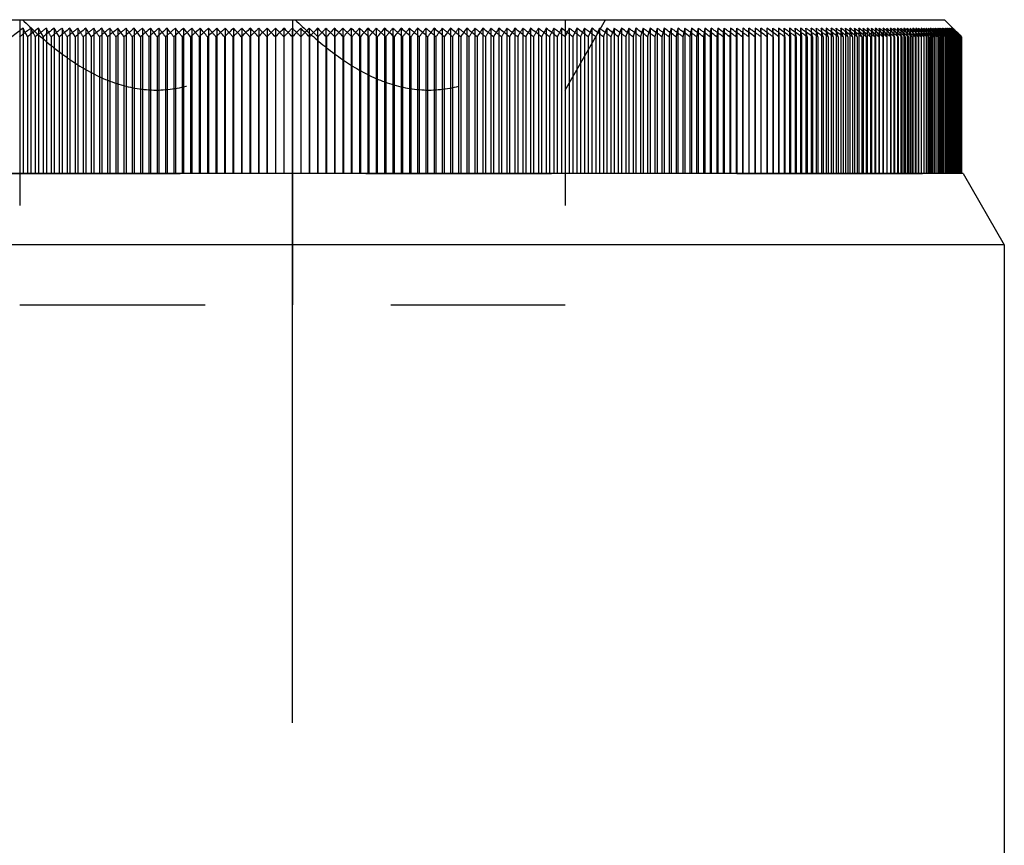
# Model space of a CAD drawing. Header units: millimetres. Extents: x 401 to 599, y 354 to 646.
# Tile 6 of 6: x 517 to 552, y 555 to 584. Entities that reach past the tile are written whole.
import ezdxf

# ---------------------------------------------------------------- set-up
doc = ezdxf.new("R2010")
doc.units = ezdxf.units.MM
doc.header["$LTSCALE"] = 65.185185
doc.linetypes.add('CENTER', pattern=[0.6, 0.375, -0.075, 0.075, -0.075])
doc.linetypes.add('HIDDEN', pattern=[0.2, 0.1, -0.1])
for name, color, linetype in [('FASEN', 7, 'CONTINUOUS'), ('FLAECHEN', 7, 'CONTINUOUS'), ('KONST.EL_MIT_GEO', 7, 'CONTINUOUS')]:
    doc.layers.add(name, color=color, linetype=linetype)

msp = doc.modelspace()

# ---------------------------------------------------------------- linework, layer by layer
at = {"layer": 'FASEN', "color": 7, "linetype": 'Continuous'}
for p, q in [((550.557, 579), (503.443, 579)), ((550.557, 579), (552, 576.5)), ((552, 576.5), (502, 576.5))]:
    msp.add_line(p, q, dxfattribs=at)
at = {"layer": 'FLAECHEN', "color": 2, "linetype": 'CENTER'}
msp.add_line((527, 481.5), (527, 584), dxfattribs=at)
at = {"layer": 'FLAECHEN', "color": 7, "linetype": 'Continuous'}
msp.add_line((552, 576.5), (552, 527.072), dxfattribs=at)
at = {"layer": 'KONST.EL_MIT_GEO', "color": 7, "linetype": 'Continuous'}
for p, q in [((504.1, 584.4), (549.9, 584.4)), ((549.9, 584.4), (550.192, 584.108)), ((517.547, 584.102), (517.547, 579)), ((518.088, 584.102), (518.088, 579)), ((518.636, 584.102), (518.636, 579)), ((519.189, 584.102), (519.189, 579)), ((519.747, 584.102), (519.747, 579)), ((520.31, 584.102), (520.31, 579)), ((520.877, 584.102), (520.877, 579)), ((521.448, 584.102), (521.448, 579)), ((522.023, 584.102), (522.023, 579)), ((522.601, 584.102), (522.601, 579)), ((523.182, 584.102), (523.182, 579)), ((523.765, 584.102), (523.765, 579)), ((524.35, 584.102), (524.35, 579)), ((524.937, 584.102), (524.937, 579)), ((525.526, 584.102), (525.526, 579)), ((526.115, 584.102), (526.115, 579)), ((526.705, 584.102), (526.705, 579)), ((527.295, 584.102), (527.295, 579)), ((527.885, 584.102), (527.885, 579)), ((528.474, 584.102), (528.474, 579)), ((529.063, 584.102), (529.063, 579)), ((529.65, 584.102), (529.65, 579)), ((530.235, 584.102), (530.235, 579)), ((530.818, 584.102), (530.818, 579)), ((531.399, 584.102), (531.399, 579)), ((531.977, 584.102), (531.977, 579)), ((532.552, 584.102), (532.552, 579)), ((533.123, 584.102), (533.123, 579)), ((533.69, 584.102), (533.69, 579)), ((534.253, 584.102), (534.253, 579)), ((534.811, 584.102), (534.811, 579)), ((535.364, 584.102), (535.364, 579)), ((535.912, 584.102), (535.912, 579)), ((536.453, 584.102), (536.453, 579)), ((536.989, 584.102), (536.989, 579)), ((537.519, 584.102), (537.519, 579)), ((538.041, 584.102), (538.041, 579)), ((538.556, 584.102), (538.556, 579)), ((539.064, 584.102), (539.064, 579)), ((539.564, 584.102), (539.564, 579)), ((540.056, 584.102), (540.056, 579)), ((540.54, 584.102), (540.54, 579)), ((541.015, 584.102), (541.015, 579)), ((541.48, 584.102), (541.433, 583.801)), ((541.48, 584.102), (541.48, 579)), ((541.937, 584.102), (541.9, 583.801)), ((541.937, 584.102), (541.937, 579)), ((542.383, 584.102), (542.358, 583.801)), ((542.383, 584.102), (542.383, 579)), ((542.82, 584.102), (542.805, 583.801)), ((542.82, 584.102), (542.82, 579)), ((543.246, 584.102), (543.242, 583.801)), ((543.246, 584.102), (543.246, 579)), ((543.662, 584.102), (543.669, 583.801)), ((544.067, 584.102), (544.085, 583.801)), ((544.461, 584.102), (544.49, 583.801)), ((544.844, 584.102), (544.883, 583.801)), ((548.474, 584.102), (548.529, 584.002)), ((548.529, 584.002), (548.583, 583.902)), ((548.691, 584.102), (548.748, 584.002)), ((548.804, 584.014), (548.691, 584.102)), ((548.748, 584.002), (548.806, 583.902)), ((548.893, 584.102), (548.954, 584.002)), ((549.019, 584.003), (548.893, 584.102)), ((548.954, 584.002), (549.015, 583.902)), ((549.081, 584.102), (549.145, 584.002)), ((549.206, 584.003), (549.081, 584.102)), ((549.145, 584.002), (549.209, 583.902)), ((549.255, 584.102), (549.322, 584.002)), ((549.378, 584.003), (549.255, 584.102)), ((549.322, 584.002), (549.389, 583.902)), ((549.414, 584.102), (549.484, 584.002)), ((549.535, 584.003), (549.414, 584.102)), ((549.559, 584.102), (549.632, 584.002)), ((549.678, 584.003), (549.559, 584.102)), ((549.689, 584.102), (549.766, 584.002)), ((549.807, 584.003), (549.689, 584.102)), ((549.805, 584.102), (549.884, 584.002)), ((549.92, 584.003), (549.805, 584.102)), ((549.884, 584.002), (549.924, 583.952)), ((549.906, 584.102), (549.988, 584.002)), ((550.019, 584.003), (549.906, 584.102)), ((549.988, 584.002), (550.029, 583.952)), ((549.992, 584.102), (550.077, 584.002)), ((550.103, 584.003), (549.992, 584.102)), ((550.063, 584.102), (550.151, 584.002)), ((550.172, 584.003), (550.063, 584.102)), ((550.077, 584.002), (550.119, 583.952)), ((550.119, 584.102), (550.21, 584.002)), ((550.226, 584.003), (550.119, 584.102)), ((550.151, 584.002), (550.195, 583.952)), ((550.16, 584.102), (550.254, 584.002)), ((550.265, 584.003), (550.16, 584.102)), ((550.227, 583.953), (550.172, 584.003)), ((550.186, 584.102), (550.282, 584.002)), ((550.289, 584.003), (550.186, 584.102)), ((550.28, 583.953), (550.226, 584.003)), ((550.254, 584.002), (550.3, 583.952)), ((550.317, 583.953), (550.265, 584.003)), ((550.282, 584.002), (550.331, 583.952)), ((550.34, 583.953), (550.289, 584.003)), ((517.698, 583.801), (517.698, 579)), ((518.25, 583.801), (518.25, 579)), ((518.807, 583.801), (518.807, 579)), ((519.37, 583.801), (519.37, 579)), ((519.938, 583.801), (519.938, 579)), ((520.51, 583.801), (520.51, 579)), ((521.087, 583.801), (521.087, 579)), ((521.667, 583.801), (521.667, 579)), ((522.251, 583.801), (522.251, 579)), ((522.838, 583.801), (522.838, 579)), ((523.427, 583.801), (523.427, 579)), ((524.019, 583.801), (524.019, 579)), ((524.613, 583.801), (524.613, 579)), ((525.208, 583.801), (525.208, 579)), ((525.805, 583.801), (525.805, 579)), ((526.402, 583.801), (526.402, 579)), ((527, 583.8), (527, 579)), ((527.598, 583.801), (527.598, 579)), ((528.195, 583.801), (528.195, 579)), ((528.792, 583.801), (528.792, 579)), ((529.387, 583.801), (529.387, 579)), ((529.981, 583.801), (529.981, 579)), ((530.573, 583.801), (530.573, 579)), ((531.162, 583.801), (531.162, 579)), ((531.749, 583.801), (531.749, 579)), ((532.333, 583.801), (532.333, 579)), ((532.913, 583.801), (532.913, 579)), ((533.49, 583.801), (533.49, 579)), ((534.062, 583.801), (534.062, 579)), ((534.63, 583.801), (534.63, 579)), ((535.193, 583.801), (535.193, 579)), ((535.75, 583.801), (535.75, 579)), ((536.302, 583.801), (536.302, 579)), ((536.848, 583.801), (536.848, 579)), ((537.388, 583.801), (537.388, 579)), ((537.92, 583.801), (537.92, 579)), ((538.446, 583.801), (538.446, 579)), ((538.964, 583.801), (538.964, 579)), ((539.475, 583.801), (539.475, 579)), ((539.978, 583.801), (539.978, 579)), ((540.472, 583.801), (540.472, 579)), ((540.957, 583.801), (540.957, 579)), ((541.433, 583.801), (541.433, 579)), ((541.9, 583.801), (541.9, 579)), ((542.358, 583.801), (542.358, 579)), ((542.805, 583.801), (542.805, 579)), ((543.242, 583.801), (543.242, 579)), ((543.669, 583.801), (543.669, 579)), ((544.085, 583.801), (544.085, 579)), ((544.49, 583.801), (544.49, 579)), ((544.883, 583.801), (544.883, 579)), ((545.265, 583.801), (545.265, 579)), ((545.635, 583.801), (545.635, 579)), ((545.993, 583.801), (545.993, 579)), ((546.339, 583.801), (546.339, 579)), ((546.672, 583.801), (546.672, 579)), ((546.993, 583.801), (546.993, 579)), ((547.301, 583.801), (547.301, 579)), ((547.595, 583.801), (547.595, 579)), ((547.876, 583.801), (547.876, 579)), ((548.144, 583.801), (547.973, 583.929)), ((548.144, 583.801), (548.144, 579)), ((548.398, 583.801), (548.237, 583.923)), ((548.346, 583.902), (548.398, 583.801)), ((548.398, 583.801), (548.398, 579)), ((548.638, 583.801), (548.487, 583.917)), ((548.583, 583.902), (548.638, 583.801)), ((548.638, 583.801), (548.638, 579)), ((548.864, 583.801), (548.723, 583.91)), ((548.806, 583.902), (548.864, 583.801)), ((548.864, 583.801), (548.864, 579)), ((549.076, 583.801), (548.945, 583.904)), ((549.015, 583.902), (549.076, 583.801)), ((549.076, 583.801), (549.076, 579)), ((549.274, 583.801), (549.146, 583.902)), ((549.209, 583.902), (549.274, 583.801)), ((549.274, 583.801), (549.274, 579)), ((549.457, 583.801), (549.331, 583.902)), ((549.389, 583.902), (549.4, 583.886)), ((549.4, 583.886), (549.457, 583.801)), ((549.457, 583.801), (549.457, 579)), ((549.626, 583.801), (549.501, 583.902)), ((549.555, 583.902), (549.57, 583.88)), ((549.57, 583.88), (549.626, 583.801)), ((549.626, 583.801), (549.626, 579)), ((549.78, 583.801), (549.657, 583.902)), ((549.706, 583.902), (549.743, 583.852)), ((549.78, 583.801), (549.78, 579)), ((549.919, 583.801), (549.798, 583.902)), ((549.842, 583.902), (549.881, 583.852)), ((549.919, 583.801), (549.919, 579)), ((549.924, 583.952), (549.964, 583.902)), ((550.044, 583.801), (549.925, 583.902)), ((549.964, 583.902), (550.004, 583.852)), ((550.037, 583.902), (550.02, 583.917)), ((550.029, 583.952), (550.112, 583.852)), ((550.153, 583.801), (550.037, 583.902)), ((550.044, 583.801), (550.044, 579)), ((550.119, 583.952), (550.163, 583.902)), ((550.248, 583.801), (550.133, 583.902)), ((550.153, 583.801), (550.153, 579)), ((550.163, 583.902), (550.209, 583.847)), ((550.195, 583.952), (550.252, 583.887)), ((550.328, 583.801), (550.215, 583.902)), ((550.262, 583.92), (550.227, 583.953)), ((550.248, 583.801), (550.248, 579)), ((550.282, 583.902), (550.262, 583.92)), ((550.333, 583.902), (550.28, 583.953)), ((550.392, 583.801), (550.282, 583.902)), ((550.293, 583.84), (550.328, 583.801)), ((550.3, 583.952), (550.352, 583.897)), ((550.357, 583.915), (550.317, 583.953)), ((550.328, 583.801), (550.328, 579)), ((550.441, 583.801), (550.333, 583.902)), ((550.391, 583.902), (550.34, 583.953)), ((550.37, 583.902), (550.357, 583.915)), ((550.363, 583.833), (550.392, 583.801)), ((550.476, 583.801), (550.37, 583.902)), ((550.495, 583.801), (550.391, 583.902)), ((550.392, 583.801), (550.392, 579)), ((550.419, 583.825), (550.441, 583.801)), ((550.441, 583.801), (550.441, 579)), ((550.46, 583.818), (550.476, 583.801)), ((550.476, 583.801), (550.476, 579)), ((550.486, 583.81), (550.495, 583.801)), ((550.495, 583.801), (550.495, 579))]:
    msp.add_line(p, q, dxfattribs=at)
at = {"layer": 'KONST.EL_MIT_GEO', "color": 8, "linetype": 'HIDDEN'}
for p, q in [((517.425, 584.4), (517.425, 574.4)), ((527, 584.4), (527, 583.8)), ((536.575, 581.932), (538, 584.4)), ((536.575, 584.4), (536.575, 574.4)), ((517.817, 584.102), (517.817, 579)), ((518.362, 584.102), (518.362, 579)), ((518.912, 584.102), (518.912, 579)), ((519.468, 584.102), (519.468, 579)), ((520.028, 584.102), (520.028, 579)), ((520.593, 584.102), (520.593, 579)), ((521.162, 584.102), (521.162, 579)), ((521.735, 584.102), (521.735, 579)), ((522.312, 584.102), (522.312, 579)), ((522.891, 584.102), (522.891, 579)), ((523.473, 584.102), (523.473, 579)), ((524.057, 584.102), (524.057, 579)), ((524.644, 584.102), (524.644, 579)), ((525.231, 584.102), (525.231, 579)), ((525.82, 584.102), (525.82, 579)), ((526.41, 584.102), (526.41, 579)), ((527.59, 584.102), (527.59, 579)), ((528.18, 584.102), (528.18, 579)), ((528.769, 584.102), (528.769, 579)), ((529.356, 584.102), (529.356, 579)), ((529.943, 584.102), (529.943, 579)), ((530.527, 584.102), (530.527, 579)), ((531.109, 584.102), (531.109, 579)), ((531.688, 584.102), (531.688, 579)), ((532.265, 584.102), (532.265, 579)), ((532.838, 584.102), (532.838, 579)), ((533.407, 584.102), (533.407, 579)), ((533.972, 584.102), (533.972, 579)), ((534.532, 584.102), (534.532, 579)), ((535.088, 584.102), (535.088, 579)), ((535.638, 584.102), (535.638, 579)), ((536.183, 584.102), (536.183, 579)), ((536.722, 584.102), (536.722, 579)), ((537.255, 584.102), (537.255, 579)), ((537.781, 584.102), (537.781, 579)), ((538.3, 584.102), (538.3, 579)), ((538.811, 584.102), (538.811, 579)), ((539.315, 584.102), (539.315, 579)), ((539.811, 584.102), (539.811, 579)), ((540.299, 584.102), (540.299, 579)), ((540.778, 584.102), (540.778, 579)), ((541.249, 584.102), (541.249, 579)), ((541.668, 583.801), (541.71, 584.102)), ((541.71, 584.102), (541.71, 579)), ((542.13, 583.801), (542.161, 584.102)), ((542.161, 584.102), (542.161, 579)), ((542.583, 583.801), (542.603, 584.102)), ((542.603, 584.102), (542.603, 579)), ((543.025, 583.801), (543.034, 584.102)), ((543.034, 584.102), (543.034, 579)), ((543.456, 584.102), (543.456, 579)), ((543.457, 583.801), (543.456, 584.102)), ((543.662, 584.102), (543.662, 579)), ((543.866, 584.102), (543.866, 579)), ((543.878, 583.801), (543.866, 584.102)), ((544.067, 584.102), (544.067, 579)), ((544.266, 584.102), (544.266, 579)), ((544.289, 583.801), (544.266, 584.102)), ((544.461, 584.102), (544.461, 579)), ((544.654, 584.102), (544.654, 579)), ((544.688, 583.801), (544.654, 584.102)), ((544.844, 584.102), (544.844, 579)), ((545.031, 584.102), (545.031, 579)), ((545.076, 583.801), (545.031, 584.102)), ((545.216, 584.102), (545.216, 579)), ((545.397, 584.102), (545.397, 579)), ((545.575, 584.102), (545.575, 579)), ((545.75, 584.102), (545.75, 579)), ((545.922, 584.102), (545.922, 579)), ((546.092, 584.102), (546.092, 579)), ((546.117, 584.003), (546.092, 584.102)), ((546.258, 584.102), (546.258, 579)), ((546.421, 584.102), (546.421, 579)), ((546.449, 584.003), (546.421, 584.102)), ((546.58, 584.102), (546.58, 579)), ((546.737, 584.102), (546.737, 579)), ((546.769, 584.003), (546.737, 584.102)), ((546.891, 584.102), (546.891, 579)), ((547.041, 584.102), (547.041, 579)), ((547.077, 584.003), (547.041, 584.102)), ((547.188, 584.102), (547.188, 579)), ((547.331, 584.102), (547.331, 579)), ((547.371, 584.003), (547.331, 584.102)), ((547.472, 584.102), (547.472, 579)), ((547.609, 584.102), (547.609, 579)), ((547.652, 584.003), (547.609, 584.102)), ((547.743, 584.102), (547.743, 579)), ((547.873, 584.102), (547.876, 583.801)), ((547.919, 584.003), (547.873, 584.102)), ((548, 584.102), (548, 579)), ((548.124, 584.102), (548.124, 579)), ((548.173, 584.003), (548.124, 584.102)), ((548.244, 584.102), (548.244, 579)), ((548.361, 584.102), (548.361, 579)), ((548.414, 584.003), (548.361, 584.102)), ((548.474, 584.102), (548.474, 579)), ((548.584, 584.102), (548.584, 579)), ((548.64, 584.003), (548.584, 584.102)), ((548.691, 584.102), (548.691, 579)), ((548.793, 584.102), (548.793, 579)), ((548.853, 584.003), (548.793, 584.102)), ((548.893, 584.102), (548.893, 579)), ((548.989, 584.102), (548.989, 579)), ((549.051, 584.003), (548.989, 584.102)), ((549.081, 584.102), (549.081, 579)), ((549.17, 584.102), (549.17, 579)), ((549.235, 584.003), (549.17, 584.102)), ((549.255, 584.102), (549.255, 579)), ((549.336, 584.102), (549.336, 579)), ((549.405, 584.003), (549.336, 584.102)), ((549.414, 584.102), (549.414, 579)), ((549.488, 584.102), (549.488, 579)), ((549.56, 584.003), (549.488, 584.102)), ((549.559, 584.102), (549.559, 579)), ((549.626, 584.102), (549.626, 583.801)), ((549.701, 584.003), (549.626, 584.102)), ((549.689, 584.102), (549.689, 579)), ((549.749, 584.102), (549.749, 579)), ((549.827, 584.003), (549.749, 584.102)), ((549.805, 584.102), (549.805, 579)), ((549.866, 583.953), (549.827, 584.003)), ((549.857, 584.102), (549.857, 579)), ((549.938, 584.003), (549.857, 584.102)), ((549.906, 584.102), (549.906, 579)), ((549.978, 583.953), (549.938, 584.003)), ((549.95, 584.102), (549.95, 579)), ((550.034, 584.003), (549.95, 584.102)), ((549.992, 584.102), (549.992, 579)), ((550.029, 584.102), (550.029, 579)), ((550.115, 584.003), (550.029, 584.102)), ((550.076, 583.953), (550.034, 584.003)), ((550.063, 584.102), (550.063, 579)), ((550.093, 584.102), (550.093, 579)), ((550.137, 584.052), (550.093, 584.102)), ((550.159, 583.953), (550.115, 584.003)), ((550.119, 584.102), (550.119, 579)), ((550.182, 584.003), (550.137, 584.052)), ((550.141, 584.102), (550.141, 579)), ((550.187, 584.052), (550.141, 584.102)), ((550.16, 584.102), (550.16, 579)), ((550.175, 584.102), (550.175, 579)), ((550.222, 584.052), (550.175, 584.102)), ((550.227, 583.953), (550.182, 584.003)), ((550.186, 584.102), (550.186, 579)), ((550.233, 584.003), (550.187, 584.052)), ((550.192, 584.108), (550.347, 583.953)), ((550.194, 584.102), (550.194, 579)), ((550.242, 584.052), (550.194, 584.102)), ((550.198, 584.102), (550.296, 584.002)), ((550.27, 584.003), (550.222, 584.052)), ((550.28, 583.953), (550.233, 584.003)), ((550.291, 584.003), (550.242, 584.052)), ((550.317, 583.953), (550.27, 584.003)), ((550.34, 583.953), (550.291, 584.003)), ((550.296, 584.002), (550.346, 583.952)), ((517.973, 583.801), (517.973, 579)), ((518.528, 583.801), (518.528, 579)), ((519.088, 583.801), (519.088, 579)), ((519.653, 583.801), (519.653, 579)), ((520.223, 583.801), (520.223, 579)), ((520.798, 583.801), (520.798, 579)), ((521.376, 583.801), (521.376, 579)), ((521.959, 583.801), (521.959, 579)), ((522.544, 583.801), (522.544, 579)), ((523.132, 583.801), (523.132, 579)), ((523.723, 583.801), (523.723, 579)), ((524.316, 583.801), (524.316, 579)), ((524.911, 583.801), (524.911, 579)), ((525.507, 583.801), (525.507, 579)), ((526.104, 583.801), (526.104, 579)), ((527.896, 583.801), (527.896, 579)), ((528.493, 583.801), (528.493, 579)), ((529.089, 583.801), (529.089, 579)), ((529.684, 583.801), (529.684, 579)), ((530.277, 583.801), (530.277, 579)), ((530.868, 583.801), (530.868, 579)), ((531.456, 583.801), (531.456, 579)), ((532.042, 583.801), (532.042, 579)), ((532.624, 583.801), (532.624, 579)), ((533.202, 583.801), (533.202, 579)), ((533.777, 583.801), (533.777, 579)), ((534.347, 583.801), (534.347, 579)), ((534.912, 583.801), (534.912, 579)), ((535.472, 583.801), (535.472, 579)), ((536.027, 583.801), (536.027, 579)), ((537.119, 583.801), (537.119, 579)), ((537.655, 583.801), (537.655, 579)), ((538.184, 583.801), (538.184, 579)), ((538.706, 583.801), (538.706, 579)), ((539.221, 583.801), (539.221, 579)), ((539.727, 583.801), (539.727, 579)), ((540.226, 583.801), (540.226, 579)), ((540.715, 583.801), (540.715, 579)), ((541.196, 583.801), (541.196, 579)), ((541.668, 583.801), (541.668, 579)), ((542.13, 583.801), (542.13, 579)), ((542.583, 583.801), (542.583, 579)), ((543.025, 583.801), (543.025, 579)), ((543.878, 583.801), (543.878, 579)), ((544.289, 583.801), (544.289, 579)), ((544.688, 583.801), (544.688, 579)), ((545.076, 583.801), (545.076, 579)), ((545.452, 583.801), (545.452, 579)), ((545.816, 583.801), (545.794, 583.902)), ((545.816, 583.801), (545.816, 579)), ((546.168, 583.801), (546.142, 583.902)), ((546.168, 583.801), (546.168, 579)), ((546.507, 583.801), (546.478, 583.902)), ((546.507, 583.801), (546.507, 579)), ((546.834, 583.801), (546.802, 583.902)), ((546.834, 583.801), (546.834, 579)), ((547.148, 583.801), (547.112, 583.902)), ((547.148, 583.801), (547.148, 579)), ((547.45, 583.801), (547.41, 583.902)), ((547.45, 583.801), (547.45, 579)), ((547.737, 583.801), (547.694, 583.902)), ((547.737, 583.801), (547.737, 579)), ((548.012, 583.801), (547.965, 583.902)), ((548.012, 583.801), (548.012, 579)), ((548.273, 583.801), (548.223, 583.902)), ((548.273, 583.801), (548.273, 579)), ((548.52, 583.801), (548.467, 583.902)), ((548.52, 583.801), (548.52, 579)), ((548.753, 583.801), (548.696, 583.902)), ((548.753, 583.801), (548.753, 579)), ((548.972, 583.801), (548.912, 583.902)), ((548.972, 583.801), (548.972, 579)), ((549.177, 583.801), (549.114, 583.902)), ((549.177, 583.801), (549.177, 579)), ((549.367, 583.801), (549.301, 583.902)), ((549.367, 583.801), (549.367, 579)), ((549.508, 583.851), (549.474, 583.902)), ((549.543, 583.801), (549.508, 583.851)), ((549.543, 583.801), (549.543, 579)), ((549.668, 583.851), (549.632, 583.902)), ((549.705, 583.801), (549.668, 583.851)), ((549.705, 583.801), (549.705, 579)), ((549.743, 583.852), (549.78, 583.801)), ((549.813, 583.851), (549.776, 583.902)), ((549.851, 583.801), (549.813, 583.851)), ((549.851, 583.801), (549.851, 579)), ((549.905, 583.902), (549.866, 583.953)), ((549.881, 583.852), (549.919, 583.801)), ((549.944, 583.851), (549.905, 583.902)), ((549.983, 583.801), (549.944, 583.851)), ((550.019, 583.902), (549.978, 583.953)), ((549.983, 583.801), (549.983, 579)), ((550.004, 583.852), (550.044, 583.801)), ((550.06, 583.851), (550.019, 583.902)), ((550.1, 583.801), (550.06, 583.851)), ((550.118, 583.902), (550.076, 583.953)), ((550.1, 583.801), (550.1, 579)), ((550.112, 583.852), (550.153, 583.801)), ((550.16, 583.851), (550.118, 583.902)), ((550.202, 583.902), (550.159, 583.953)), ((550.202, 583.801), (550.16, 583.851)), ((550.239, 583.86), (550.202, 583.902)), ((550.202, 583.801), (550.202, 579)), ((550.209, 583.847), (550.248, 583.801)), ((550.272, 583.902), (550.227, 583.953)), ((550.246, 583.851), (550.239, 583.86)), ((550.29, 583.801), (550.246, 583.851)), ((550.252, 583.887), (550.293, 583.84)), ((550.317, 583.851), (550.272, 583.902)), ((550.326, 583.902), (550.28, 583.953)), ((550.29, 583.801), (550.29, 579)), ((550.301, 583.902), (550.346, 583.852)), ((550.365, 583.902), (550.317, 583.953)), ((550.362, 583.801), (550.317, 583.851)), ((550.372, 583.851), (550.326, 583.902)), ((550.331, 583.952), (550.367, 583.915)), ((550.389, 583.902), (550.34, 583.953)), ((550.346, 583.952), (550.395, 583.902)), ((550.346, 583.852), (550.363, 583.833)), ((550.374, 583.926), (550.347, 583.953)), ((550.352, 583.897), (550.394, 583.852)), ((550.362, 583.801), (550.362, 579)), ((550.413, 583.851), (550.365, 583.902)), ((550.367, 583.915), (550.379, 583.902)), ((550.419, 583.801), (550.372, 583.851)), ((550.398, 583.902), (550.374, 583.926)), ((550.379, 583.902), (550.427, 583.852)), ((550.487, 583.801), (550.389, 583.902)), ((550.394, 583.852), (550.419, 583.825)), ((550.395, 583.902), (550.445, 583.852)), ((550.498, 583.801), (550.398, 583.902)), ((550.46, 583.801), (550.413, 583.851)), ((550.419, 583.801), (550.419, 579)), ((550.427, 583.852), (550.436, 583.843)), ((550.436, 583.843), (550.46, 583.818)), ((550.445, 583.852), (550.469, 583.827)), ((550.46, 583.801), (550.46, 579)), ((550.469, 583.827), (550.486, 583.81)), ((550.487, 583.801), (550.487, 579)), ((503.502, 579), (550.495, 579)), ((527, 579), (527, 574.4)), ((517.425, 574.4), (536.575, 574.4))]:
    msp.add_line(p, q, dxfattribs=at)
at = {"layer": 'KONST.EL_MIT_GEO', "color": 7, "linetype": 'Continuous'}
for centre, radius, start, end in [((567.008, 518.781), 81.935, 127.13359, 127.48062), ((457.791, 553.942), 66.936, 26.49254, 26.7811), ((567.422, 519.607), 81.2, 127.41285, 127.76079), ((460.502, 553.115), 65.394, 27.98475, 28.28414), ((567.836, 520.476), 80.43, 127.71384, 128.06274), ((462.856, 552.246), 64.236, 29.42185, 29.73089), ((568.254, 521.386), 79.628, 128.03717, 128.38705), ((464.916, 551.335), 63.398, 30.80399, 31.12158), ((568.674, 522.335), 78.797, 128.3835, 128.73437), ((466.734, 550.385), 62.828, 32.13166, 32.45674), ((569.099, 523.32), 77.941, 128.75353, 129.10541), ((468.348, 549.398), 62.485, 33.40555, 33.73717), ((569.528, 524.339), 77.062, 129.14802, 129.50091), ((469.79, 548.378), 62.338, 34.62661, 34.96387), ((569.964, 525.39), 76.164, 129.56776, 129.92165), ((471.088, 547.327), 62.358, 35.79592, 36.138), ((570.407, 526.468), 75.251, 130.01362, 130.36849), ((472.262, 546.248), 62.523, 36.91472, 37.26088), ((570.859, 527.572), 74.326, 130.48651, 130.84233), ((473.33, 545.142), 62.813, 37.98434, 38.3339), ((571.321, 528.7), 73.395, 130.9874, 131.34411), ((474.306, 544.014), 63.213, 39.00618, 39.35854), ((571.795, 529.846), 72.461, 131.51731, 131.87486), ((475.204, 542.866), 63.707, 39.98172, 40.33632), ((572.284, 531.01), 71.529, 132.07734, 132.43562), ((476.034, 541.701), 64.283, 40.91242, 41.26878), ((572.79, 532.188), 70.604, 132.66861, 133.02753), ((476.804, 540.523), 64.93, 41.79979, 42.15747), ((573.314, 533.376), 69.691, 133.29234, 133.65176), ((477.524, 539.333), 65.639, 42.64532, 43.00394), ((573.861, 534.573), 68.795, 133.94976, 134.30953), ((478.198, 538.136), 66.4, 43.45048, 43.80971), ((574.433, 535.774), 67.923, 134.6422, 135.00213), ((575.057, 536.954), 67.113, 135.3711, 135.73081), ((479.435, 535.73), 68.047, 44.94548, 45.30508), ((575.671, 538.177), 66.276, 136.13763, 136.49719), ((480.008, 534.528), 68.919, 45.6381, 45.99755), ((576.345, 539.374), 65.515, 136.94349, 137.30244), ((480.554, 533.331), 69.814, 46.29592, 46.65502), ((577.064, 540.562), 64.806, 137.7901, 138.14811), ((481.079, 532.141), 70.728, 46.92022, 47.27882), ((577.834, 541.74), 64.158, 138.67899, 139.03567), ((481.584, 530.962), 71.653, 47.51222, 47.87018), ((578.663, 542.904), 63.581, 139.61171, 139.96663), ((482.072, 529.797), 72.585, 48.0731, 48.43032), ((579.56, 544.051), 63.086, 140.58981, 140.94249), ((482.547, 528.649), 73.52, 48.60396, 48.96035), ((580.535, 545.178), 62.686, 141.61486, 141.96474), ((483.009, 527.521), 74.451, 49.10588, 49.46138), ((581.602, 546.282), 62.394, 142.68838, 143.03486), ((483.46, 526.416), 75.376, 49.57985, 49.93441), ((582.774, 547.361), 62.227, 143.81186, 144.15425), ((483.903, 525.336), 76.29, 50.02684, 50.38041), ((584.07, 548.411), 62.205, 144.9867, 145.32427), ((484.338, 524.285), 77.188, 50.44772, 50.8003), ((585.51, 549.43), 62.35, 146.21423, 146.54615), ((484.767, 523.265), 78.068, 50.84336, 51.19493), ((587.121, 550.415), 62.689, 147.49562, 147.821), ((485.191, 522.279), 78.925, 51.21455, 51.5651), ((588.935, 551.364), 63.255, 148.83188, 149.14975), ((485.611, 521.329), 79.756, 51.56202, 51.91158), ((590.992, 552.274), 64.089, 150.22382, 150.53314), ((486.028, 520.418), 80.558, 51.88647, 52.23506), ((593.341, 553.143), 65.242, 151.67198, 151.97164), ((486.443, 519.548), 81.329, 52.18855, 52.53619), ((596.046, 553.969), 66.778, 153.17662, 153.46544), ((486.855, 518.722), 82.064, 52.46886, 52.81558), ((599.191, 554.749), 68.78, 154.73762, 155.01436), ((487.267, 517.941), 82.762, 52.72795, 53.07379), ((602.886, 555.482), 71.358, 156.35449, 156.61786), ((487.678, 517.208), 83.42, 52.96633, 53.31134), ((607.279, 556.165), 74.662, 158.02626, 158.27494), ((488.089, 516.524), 84.036, 53.18447, 53.5287), ((612.576, 556.797), 78.896, 159.7515, 159.98415), ((488.499, 515.892), 84.607, 53.3828, 53.72631), ((619.071, 557.376), 84.353, 161.52822, 161.74349), ((488.91, 515.312), 85.132, 53.56171, 53.90455), ((627.198, 557.901), 91.466, 163.35389, 163.55044), ((489.322, 514.787), 85.609, 53.72154, 54.06377), ((637.624, 558.37), 100.904, 165.22536, 165.40192), ((489.734, 514.318), 86.036, 53.86261, 54.20429), ((651.44, 558.782), 113.754, 167.13892, 167.29427), ((490.147, 513.905), 86.412, 53.98519, 54.32639), ((670.543, 559.136), 131.913, 169.09026, 169.22328), ((490.561, 513.551), 86.735, 54.08951, 54.43029), ((490.976, 513.255), 87.005, 54.17578, 54.51621), ((491.392, 513.019), 87.221, 54.24416, 54.58432), ((491.808, 512.844), 87.382, 54.29479, 54.63474), ((492.225, 512.729), 87.487, 54.32775, 54.66757), ((492.642, 512.676), 87.536, 54.34312, 54.68288), ((493.059, 512.684), 87.529, 54.34093, 54.68069), ((493.476, 512.752), 87.466, 54.32116, 54.66101), ((493.893, 512.882), 87.347, 54.28379, 54.62379), ((494.309, 513.073), 87.172, 54.22874, 54.56896), ((396.171, 559.363), 151.084, 9.30871, 9.42431), ((494.723, 513.324), 86.943, 54.1559, 54.49641), ((421.354, 559.053), 126.721, 11.26213, 11.40083), ((495.136, 513.634), 86.659, 54.06513, 54.40601), ((438.758, 558.684), 110.138, 13.1824, 13.34316), ((495.547, 514.003), 86.323, 53.95627, 54.29758), ((451.439, 558.258), 98.277, 15.06491, 15.24658), ((495.955, 514.43), 85.934, 53.82909, 54.1709), ((461.039, 557.775), 89.502, 16.90557, 17.10692), ((496.359, 514.913), 85.494, 53.68336, 54.02573), ((468.514, 557.236), 82.853, 18.70089, 18.92062), ((496.76, 515.452), 85.005, 53.51879, 53.86179), ((497.156, 516.045), 84.468, 53.33506, 53.67874), ((474.463, 556.644), 77.736, 20.44791, 20.68469), ((497.547, 516.69), 83.886, 53.13181, 53.47624), ((479.278, 555.999), 73.758, 22.14425, 22.39673), ((483.226, 555.303), 70.652, 23.78806, 24.0549), ((516.319, 541.867), 52.643, 53.0362, 53.3494), ((486.498, 554.558), 68.23, 25.37799, 25.65787), ((516.936, 542.718), 51.746, 52.7785, 53.1069), ((490.073, 554.198), 65.408, 27.0095, 27.20613), ((517.4, 543.403), 51.066, 52.5004, 52.8429), ((517.723, 543.943), 50.58, 52.2015, 52.5571), ((525.776, 554.419), 37.499, 51.8397, 52.1136), ((526.336, 555.222), 36.645, 51.5035, 51.7566), ((526.585, 555.663), 36.261, 51.1502, 51.4041), ((526.821, 556.12), 35.864, 50.7731, 51.0276), ((498.984, 548.38), 61.8, 35.08535, 35.19903), ((527.042, 556.592), 35.458, 50.3713, 50.6266), ((499.816, 547.329), 61.86, 36.24413, 36.35936), ((527.246, 557.079), 35.044, 49.944, 50.2), ((500.511, 546.251), 62.058, 37.35237, 37.46891), ((527.435, 557.578), 34.623, 49.4905, 49.7472), ((528.718, 559.376), 32.496, 49.0413, 49.2729), ((527.757, 558.61), 33.77, 48.5007, 48.7587), ((527.889, 559.14), 33.341, 47.9625, 48.221), ((502.461, 540.546), 64.563, 42.18593, 42.30612)]:
    msp.add_arc(centre, radius, start, end, dxfattribs=at)
at = {"layer": 'KONST.EL_MIT_GEO', "color": 8, "linetype": 'HIDDEN'}
for centre, radius, start, end in [((567.351, 519.13), 81.701, 127.32143, 127.6686), ((459.356, 553.562), 65.957, 27.28836, 27.58275), ((567.764, 519.978), 80.948, 127.61162, 127.95973), ((461.874, 552.714), 64.622, 28.75451, 29.05914), ((568.18, 520.869), 80.161, 127.92385, 128.27291), ((464.07, 551.824), 63.636, 30.16541, 30.47914), ((568.598, 521.799), 79.344, 128.25874, 128.60879), ((465.999, 550.894), 62.941, 31.52141, 31.84316), ((569.02, 522.768), 78.499, 128.61697, 128.96803), ((467.707, 549.927), 62.493, 32.8231, 33.15187), ((569.447, 523.771), 77.631, 128.99928, 129.35135), ((469.23, 548.924), 62.255, 34.07134, 34.40619), ((569.879, 524.807), 76.741, 129.40644, 129.75951), ((470.595, 547.889), 62.197, 35.26714, 35.60722), ((570.318, 525.873), 75.835, 129.83927, 130.19334), ((471.826, 546.825), 62.294, 36.41168, 36.7562), ((570.765, 526.966), 74.915, 130.29867, 130.6537), ((472.944, 545.733), 62.525, 37.50626, 37.85452), ((571.221, 528.083), 73.986, 130.78557, 131.14152), ((473.963, 544.617), 62.873, 38.55227, 38.90362), ((571.689, 529.221), 73.053, 131.30097, 131.65778), ((474.898, 543.479), 63.323, 39.55114, 39.905), ((572.17, 530.378), 72.119, 131.84591, 132.20352), ((475.76, 542.324), 63.86, 40.50436, 40.86022), ((572.666, 531.55), 71.189, 132.42152, 132.77981), ((476.558, 541.152), 64.474, 41.41344, 41.77083), ((573.181, 532.735), 70.269, 133.02895, 133.38781), ((477.302, 539.969), 65.153, 42.27986, 42.63839), ((573.716, 533.928), 69.364, 133.66942, 134.02871), ((477.998, 538.776), 65.89, 43.10514, 43.46443), ((574.275, 535.129), 68.48, 134.34422, 134.70377), ((478.652, 537.577), 66.674, 43.89074, 44.25048), ((574.861, 536.332), 67.622, 135.05468, 135.41428), ((479.139, 536.332), 67.621, 44.5859, 44.94551), ((575.348, 537.577), 66.674, 135.74953, 136.10928), ((479.856, 535.173), 68.356, 45.34861, 45.70848), ((576.134, 538.735), 66.013, 136.58818, 136.94715), ((480.415, 533.974), 69.24, 46.02363, 46.38325), ((576.83, 539.929), 65.277, 137.41412, 137.77232), ((480.951, 532.781), 70.145, 46.66447, 47.02366), ((577.574, 541.114), 64.598, 138.28151, 138.63858), ((481.465, 531.598), 71.065, 47.27239, 47.63101), ((578.373, 542.286), 63.985, 139.19189, 139.54743), ((481.962, 530.426), 71.994, 47.84858, 48.20651), ((579.236, 543.443), 63.449, 140.14682, 140.50036), ((482.444, 529.271), 72.928, 48.3942, 48.75134), ((580.172, 544.581), 63, 141.14783, 141.49886), ((482.912, 528.133), 73.861, 48.91034, 49.26661), ((581.192, 545.698), 62.654, 142.19647, 142.54442), ((483.368, 527.017), 74.79, 49.39803, 49.75338), ((582.311, 546.791), 62.424, 143.29424, 143.63846), ((483.816, 525.925), 75.709, 49.85825, 50.21264), ((583.544, 547.857), 62.329, 144.44258, 144.78235), ((484.255, 524.861), 76.615, 50.29193, 50.64533), ((584.911, 548.893), 62.389, 145.64284, 145.97739), ((484.687, 523.826), 77.504, 50.69995, 51.05233), ((586.436, 549.896), 62.63, 146.89627, 147.22474), ((485.114, 522.823), 78.372, 51.08312, 51.43449), ((588.147, 550.864), 63.082, 148.20395, 148.52541), ((485.536, 521.856), 79.216, 51.44221, 51.79258), ((590.081, 551.795), 63.78, 149.56679, 149.88024), ((485.955, 520.926), 80.033, 51.77795, 52.12733), ((592.281, 552.686), 64.771, 150.98546, 151.28982), ((486.371, 520.036), 80.819, 52.09099, 52.43941), ((594.804, 553.534), 66.112, 152.46035, 152.75448), ((486.785, 519.188), 81.572, 52.38198, 52.72946), ((597.724, 554.338), 67.876, 153.99153, 154.27421), ((487.198, 518.385), 82.288, 52.65148, 52.99807), ((601.136, 555.095), 70.159, 155.57869, 155.84867), ((487.609, 517.629), 82.966, 52.90003, 53.24576), ((605.168, 555.804), 73.088, 157.22111, 157.47707), ((488.02, 516.921), 83.603, 53.12812, 53.47304), ((609.995, 556.462), 76.838, 158.91758, 159.1582), ((488.431, 516.263), 84.196, 53.33619, 53.68037), ((615.862, 557.069), 81.655, 160.6664, 160.89032), ((488.842, 515.657), 84.744, 53.52467, 53.86814), ((623.125, 557.621), 87.893, 162.46531, 162.67119), ((489.254, 515.105), 85.245, 53.6939, 54.03673), ((632.321, 558.119), 96.089, 164.31147, 164.49801), ((489.666, 514.608), 85.697, 53.84423, 54.18648), ((644.3, 558.56), 107.091, 166.20147, 166.36742), ((490.079, 514.168), 86.098, 53.97595, 54.31768), ((660.489, 558.943), 122.326, 168.13131, 168.27549), ((490.493, 513.784), 86.448, 54.0893, 54.43059), ((683.486, 559.268), 144.389, 170.09641, 170.21777), ((490.907, 513.46), 86.744, 54.18452, 54.52543), ((491.323, 513.194), 86.987, 54.26178, 54.60237), ((491.739, 512.989), 87.175, 54.32123, 54.66159), ((492.155, 512.844), 87.308, 54.36299, 54.70318), ((492.572, 512.76), 87.385, 54.38714, 54.72723), ((492.989, 512.737), 87.406, 54.39372, 54.73378), ((493.407, 512.775), 87.371, 54.38275, 54.72285), ((493.823, 512.874), 87.28, 54.35421, 54.69442), ((494.24, 513.034), 87.133, 54.30803, 54.64844), ((494.655, 513.255), 86.932, 54.24414, 54.5848), ((409.649, 559.193), 138.014, 10.27079, 10.39795), ((495.068, 513.535), 86.675, 54.1624, 54.5034), ((495.48, 513.875), 86.365, 54.06267, 54.40406), ((473.634, 568.254), 73.837, 12.23531, 12.39402), ((495.889, 514.272), 86.002, 53.94474, 54.2866), ((499.525, 572.178), 48.069, 14.1167, 14.2403), ((496.295, 514.727), 85.588, 53.8084, 54.15079), ((504.801, 571.969), 43.353, 15.9774, 16.1156), ((496.698, 515.238), 85.124, 53.65337, 53.99636), ((508.89, 571.734), 39.817, 17.7944, 17.9464), ((497.096, 515.804), 84.611, 53.47936, 53.823), ((512.141, 571.474), 37.114, 19.5647, 19.7294), ((497.489, 516.423), 84.052, 53.28602, 53.63038), ((514.778, 571.189), 35.021, 21.2855, 21.4621), ((497.877, 517.093), 83.447, 53.07298, 53.41811), ((516.95, 570.881), 33.388, 22.9547, 23.1421), ((498.257, 517.813), 82.8, 52.83982, 53.18577), ((518.761, 570.549), 32.113, 24.5707, 24.7681), ((498.631, 518.582), 82.113, 52.58608, 52.93289), ((520.285, 570.196), 31.119, 26.1325, 26.3388), ((498.995, 519.396), 81.387, 52.31126, 52.65898), ((521.577, 569.821), 30.354, 27.6393, 27.8537), ((499.35, 520.255), 80.625, 52.01482, 52.36347), ((522.678, 569.426), 29.774, 29.0909, 29.3125), ((499.695, 521.155), 79.831, 51.69616, 52.04578), ((523.621, 569.012), 29.349, 30.4874, 30.7154), ((500.027, 522.094), 79.007, 51.35465, 51.70527), ((524.429, 568.58), 29.053, 31.8292, 32.0628), ((500.346, 523.071), 78.157, 50.9896, 51.34123), ((525.123, 568.131), 28.867, 33.117, 33.3554), ((500.651, 524.082), 77.283, 50.6003, 50.95293), ((525.718, 567.665), 28.775, 34.3516, 34.5943), ((500.939, 525.124), 76.39, 50.18594, 50.53959), ((526.226, 567.186), 28.762, 35.5341, 35.7804), ((501.21, 526.196), 75.48, 49.74571, 50.10034), ((526.659, 566.693), 28.819, 36.6657, 36.9152), ((501.46, 527.294), 74.558, 49.27871, 49.63429), ((501.689, 528.416), 73.628, 48.784, 49.1405), ((501.894, 529.558), 72.694, 48.26059, 48.61793), ((502.072, 530.718), 71.761, 47.70743, 48.06554), ((502.222, 531.892), 70.834, 47.12342, 47.48219), ((502.339, 533.079), 69.918, 46.50738, 46.86669), ((502.421, 534.273), 69.017, 45.85811, 46.21781), ((502.464, 535.473), 68.139, 45.17434, 45.53425), ((517.261, 550.911), 46.759, 44.9611, 45.2196)]:
    msp.add_arc(centre, radius, start, end, dxfattribs=at)
for points in [[(517.523, 584.4), (517.855, 584.074), (518.538, 583.452), (519.657, 582.654), (520.884, 582.079), (522.213, 581.859), (523.541, 582.079), (524.768, 582.654), (525.887, 583.452), (526.57, 584.074), (526.902, 584.4)], [(527.098, 584.4), (527.43, 584.074), (528.113, 583.452), (529.232, 582.654), (530.459, 582.079), (531.788, 581.859), (533.116, 582.079), (534.343, 582.654), (535.462, 583.452), (536.145, 584.074), (536.477, 584.4)]]:
    msp.add_open_spline(points, degree=3, knots=[0, 0, 0, 0, 0.128553, 0.254977, 0.378673, 0.5, 0.621328, 0.745023, 0.871447, 1, 1, 1, 1], dxfattribs=at)
at = {"layer": 'KONST.EL_MIT_GEO', "color": 7, "linetype": 'Continuous'}
msp.add_open_spline([(527, 583.8), (526.902, 583.901), (526.804, 584.002), (526.705, 584.102)], degree=3, dxfattribs=at)

doc.saveas('drawing.dxf')
